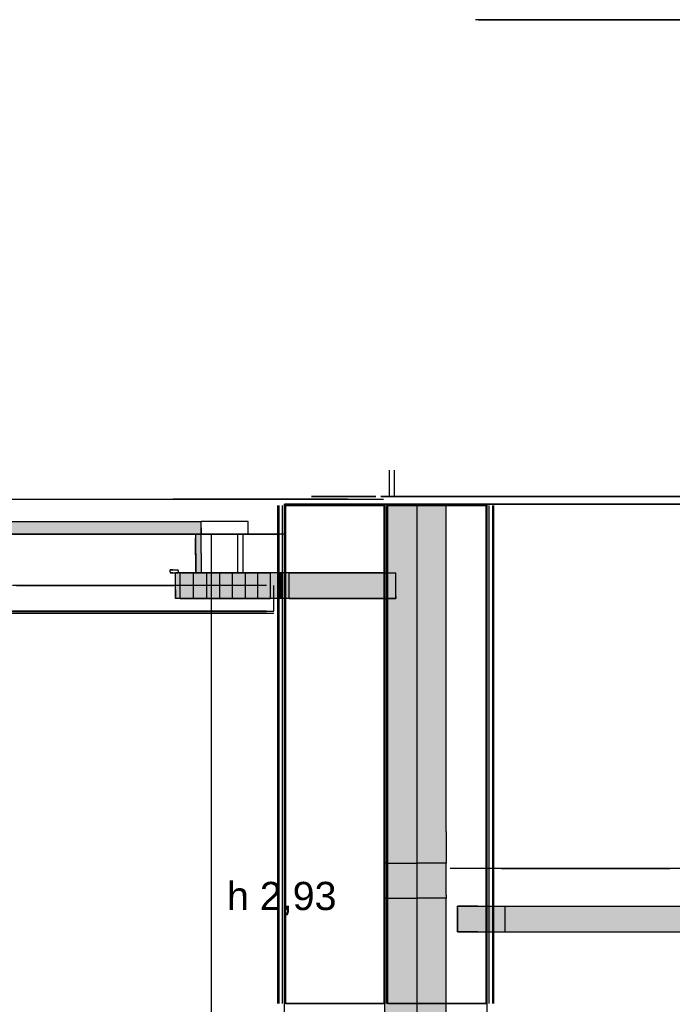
# Model space of a CAD drawing. Header units: millimetres. Extents: x -9985 to 240895, y -184894 to 39395.
# Tile 62 of 164: x 8180 to 10725, y -52135 to -48295. Entities that reach past the tile are written whole.
import ezdxf

# ---------------------------------------------------------------- set-up
doc = ezdxf.new("R2010")
doc.units = ezdxf.units.MM
for name, color, linetype in [('S-QUOTE', 40, 'Continuous'), ('S-TAGLIO-CS', 9, 'Continuous'), ('S-TAGLIO-MURO', 7, 'Continuous'), ('S-TAGLIO-SOFF', 8, 'Continuous'), ('S-VISTA', 8, 'Continuous')]:
    doc.layers.add(name, color=color, linetype=linetype)
doc.styles.add('VISIO', font='arial.ttf')

msp = doc.modelspace()

# ---------------------------------------------------------------- hatches: boundary and pattern name
at = {"layer": 'S-TAGLIO-CS'}
for points in [[(8868, -50303), (8268, -50303), (7982, -50303), (7672, -50303), (7668, -50303), (7652, -50303), (7652, -50265), (7652, -50251), (7950, -50251), (8280, -50251), (8888, -50251), (8888, -50277), (8888, -50303), (8878, -50303), (8868, -50303)], [(8868, -50303), (8878, -50303), (8888, -50303), (8888, -50377), (8888, -50451), (8878, -50451), (8868, -50451), (8868, -50377), (8868, -50303)], [(9648, -50551), (9604, -50551), (9600, -50551), (9596, -50551), (9592, -50551), (9586, -50551), (9582, -50551), (9580, -50551), (9196, -50551), (8788, -50551), (8788, -50519), (8788, -50451), (8796, -50451), (8868, -50451), (8878, -50451), (8888, -50451), (9196, -50451), (9580, -50451), (9582, -50451), (9586, -50451), (9592, -50451), (9596, -50451), (9600, -50451), (9604, -50451), (9648, -50451), (9648, -50545), (9648, -50551)], [(9968, -51851), (9888, -51851), (9888, -51759), (9888, -51751), (9968, -51751), (10312, -51751), (10726, -51751), (10736, -51751), (10746, -51751), (10816, -51751), (10826, -51751), (10826, -51799), (10826, -51851), (10312, -51851), (9968, -51851)]]:
    msp.add_hatch(color=9, dxfattribs=at).paths.add_polyline_path(points)
at = {"layer": 'S-TAGLIO-MURO'}
for points in [[(9604, -50185), (9614, -50185), (9728, -50185), (9832, -50185), (9844, -50185), (9844, -51461), (9844, -51585), (9832, -51585), (9728, -51585), (9614, -51585), (9604, -51585), (9604, -50309), (9604, -50185)], [(9832, -51585), (9844, -51585), (9844, -51709), (9844, -51721), (9832, -51721), (9728, -51721), (9614, -51721), (9604, -51721), (9604, -51597), (9604, -51585), (9614, -51585), (9728, -51585), (9832, -51585)], [(9832, -51721), (9844, -51721), (9844, -52979), (9844, -53099), (9832, -53099), (9728, -53099), (9614, -53099), (9604, -53099), (9604, -51843), (9604, -51721), (9614, -51721), (9728, -51721), (9832, -51721)]]:
    msp.add_hatch(color=7, dxfattribs=at).paths.add_polyline_path(points)

# ---------------------------------------------------------------- linework, layer by layer
at = {"layer": 'S-QUOTE'}
msp.add_line((8928, -53233), (8928, -50302), dxfattribs=at)
at = {"layer": 'S-TAGLIO-CS'}
for p, q in [((7950.771, -50252), (8280.536, -50252)), ((8280.536, -50252), (8887, -50252)), ((8887, -50276.918), (8887, -50252)), ((8267.484, -50302), (7981.765, -50302)), ((8267.484, -50302), (8887, -50302)), ((8867, -50302), (8877.014, -50302)), ((8867, -50376.967), (8867, -50302)), ((8877.014, -50302), (8887, -50302)), ((8887, -50276.918), (8887, -50302)), ((8887, -50376.755), (8887, -50302)), ((8865, -50381.947), (8865, -50317)), ((8867, -50376.967), (8867, -50452)), ((8887, -50376.755), (8887, -50452)), ((8865, -50381.947), (8865, -50447)), ((8777.061, -50440), (8767, -50440)), ((8767, -50447.96), (8767, -50440)), ((8767, -50447.96), (8767, -50452)), ((8777.061, -50452), (8767, -50452)), ((8777.061, -50440), (8797, -50440)), ((8777.061, -50452), (8797, -50452)), ((9196.039, -50452), (8787, -50452)), ((8787, -50518.338), (8787, -50452)), ((8797, -50444.039), (8797, -50440)), ((8797, -50444.039), (8797, -50452)), ((8877.014, -50452), (8867, -50452)), ((8877.014, -50452), (8887, -50452)), ((9580.367, -50452), (9196.039, -50452)), ((9582.039, -50452), (9580.367, -50452)), ((9586.591, -50452), (9582.039, -50452)), ((9591.006, -50452), (9586.591, -50452)), ((9595.36, -50452), (9591.006, -50452)), ((9599.559, -50452), (9595.36, -50452)), ((9603.709, -50452), (9599.559, -50452)), ((9603.709, -50452), (9647, -50452)), ((9647, -50544.685), (9647, -50452)), ((8787, -50518.338), (8787, -50552)), ((9196.039, -50552), (8787, -50552)), ((9580.367, -50552), (9196.039, -50552)), ((9582.039, -50552), (9580.367, -50552)), ((9586.591, -50552), (9582.039, -50552)), ((9591.006, -50552), (9586.591, -50552)), ((9595.36, -50552), (9591.006, -50552)), ((9599.559, -50552), (9595.36, -50552)), ((9603.709, -50552), (9599.559, -50552)), ((9647, -50552), (9603.709, -50552)), ((9647, -50544.685), (9647, -50552)), ((9967.002, -51752), (9887, -51752)), ((9887, -51759.315), (9887, -51752)), ((9887, -51759.315), (9887, -51852)), ((9967.002, -51752), (10311.74, -51752)), ((10311.74, -51752), (10826, -51752)), ((9967.002, -51852), (9887, -51852)), ((9967.002, -51852), (10311.74, -51852)), ((10311.74, -51852), (10826, -51852))]:
    msp.add_line(p, q, dxfattribs=at)
at = {"layer": 'S-TAGLIO-MURO'}
for p, q in [((9603, -50185), (9614.296, -50185)), ((9603, -50309.381), (9603, -50185)), ((9614.296, -50185), (9728, -50185)), ((9832.608, -50185), (9728, -50185)), ((9832.608, -50185), (9843, -50185)), ((9843, -51461.377), (9843, -50185)), ((9603, -50309.381), (9603, -51585)), ((9843, -51461.377), (9843, -51585)), ((9614.296, -51585), (9603, -51585)), ((9603, -51597.083), (9603, -51585)), ((9603, -51597.083), (9603, -51721)), ((9614.296, -51585), (9728, -51585)), ((9832.608, -51585), (9728, -51585)), ((9843, -51585), (9832.608, -51585)), ((9843, -51708.991), (9843, -51585)), ((9614.296, -51721), (9603, -51721)), ((9603, -51843.515), (9603, -51721)), ((9614.296, -51721), (9728, -51721)), ((9832.608, -51721), (9728, -51721)), ((9843, -51721), (9832.608, -51721)), ((9843, -51708.991), (9843, -51721)), ((9843, -52978.232), (9843, -51721)), ((9603, -51843.515), (9603, -53100))]:
    msp.add_line(p, q, dxfattribs=at)
at = {"layer": 'S-TAGLIO-SOFF'}
for p, q in [((7575.386, -50165), (8533.212, -50165)), ((8533.212, -50165), (8654.273, -50165)), ((8654.273, -50165), (8979.869, -50165)), ((9072.776, -50165), (8979.869, -50165)), ((9187.805, -50165), (9072.776, -50165)), ((9187.805, -50165), (9598, -50165)), ((11506.81, -51605), (9858, -51605))]:
    msp.add_line(p, q, dxfattribs=at)
at = {"layer": 'S-VISTA'}
for p, q in [((13328, -48295), (9958, -48295)), ((9968, -48295), (13180, -48295)), ((9622, -50152), (9622, -50052)), ((9622, -50152), (9622, -50052)), ((9642, -50152), (9642, -50052)), ((9642, -50152), (9642, -50052)), ((9458, -50165), (8778, -50165)), ((8778, -50165), (8848, -50165)), ((8848, -50165), (8918, -50165)), ((8918, -50165), (9298, -50165)), ((9213, -50185), (10003, -50185)), ((10003, -50185), (9213, -50185)), ((9213, -54535), (9213, -50185)), ((9213, -50435), (9213, -50185)), ((9288, -50165), (9218, -50165)), ((9218, -50165), (9288, -50165)), ((9398, -50165), (9288, -50165)), ((9288, -50165), (9598, -50165)), ((9298, -50165), (9368, -50165)), ((9318, -50155), (9468, -50155)), ((9408, -50155), (9318, -50155)), ((9368, -50165), (9398, -50165)), ((9398, -50165), (9458, -50165)), ((9548, -50185), (9403, -50185)), ((9458, -50185), (9403, -50185)), ((9448, -50185), (9403, -50185)), ((9403, -50185), (9458, -50185)), ((9403, -50185), (9963, -50185)), ((9963, -50185), (9403, -50185)), ((9468, -50155), (9408, -50155)), ((9408, -50185), (9548, -50185)), ((9528, -50185), (9448, -50185)), ((9468, -50155), (9569, -50155)), ((9569, -50155), (9468, -50155)), ((9569, -50185), (9468, -50185)), ((9468, -50185), (9569, -50185)), ((9598, -50185), (9528, -50185)), ((9598, -50185), (9548, -50185)), ((9548, -50185), (9598, -50185)), ((9643, -50185), (9578, -50185)), ((9578, -50185), (9643, -50185)), ((9588, -50155), (9663, -50155)), ((9663, -50155), (9588, -50155)), ((9643, -50185), (9598, -50185)), ((9598, -50185), (9643, -50185)), ((9643, -50185), (9598, -50185)), ((9603, -50185), (9648, -50185)), ((9648, -50185), (9728, -50185)), ((9888, -50155), (9658, -50155)), ((9663, -50155), (9888, -50155)), ((9888, -50155), (9663, -50155)), ((9728, -50185), (9870, -50185)), ((9728, -50185), (9728, -51585)), ((9823, -50185), (9878, -50185)), ((9968, -50185), (9823, -50185)), ((9893, -50185), (9843, -50185)), ((9878, -50185), (9948, -50185)), ((9963, -50155), (9888, -50155)), ((9888, -50155), (9948, -50155)), ((9968, -50155), (9888, -50155)), ((9891, -50185), (9956, -50185)), ((9948, -50185), (9891, -50185)), ((9901, -50185), (9948, -50185)), ((9956, -50185), (9901, -50185)), ((9948, -50155), (10868, -50155)), ((9948, -50185), (13180, -50185)), ((12914, -50185), (9956, -50185)), ((9956, -50185), (12908, -50185)), ((10338, -50155), (9963, -50155)), ((13338, -50185), (9963, -50185)), ((10003, -50185), (9963, -50185)), ((9963, -50185), (10003, -50185)), ((11013, -50155), (9968, -50155)), ((9968, -50185), (13338, -50185)), ((13180, -50185), (9968, -50185)), ((10003, -51735), (10003, -50185)), ((10071.333, -50155), (10338, -50155)), ((10468, -50155), (10209.667, -50155)), ((10868, -50155), (10468, -50155)), ((9187, -50445.526), (9187, -50190)), ((9187, -52132), (9187, -50190)), ((9187, -50445.526), (9187, -50190)), ((9187, -50445.526), (9187, -50190)), ((9191, -50445.526), (9191, -50190)), ((9191, -52132), (9191, -50190)), ((9191, -50445.526), (9191, -50190)), ((9191, -50445.526), (9191, -50190)), ((9205, -50445.526), (9205, -50190)), ((9205, -52132), (9205, -50190)), ((9205, -50445.526), (9205, -50190)), ((9205, -50445.526), (9205, -50190)), ((9213, -50445.526), (9213, -50190)), ((9213, -50445.526), (9213, -50190)), ((9605, -50190), (9213, -50190)), ((9213, -52132), (9213, -50190)), ((9213, -52132), (9213, -50190)), ((9217, -50445.526), (9217, -50190)), ((9217, -50190), (9601, -50190)), ((9217, -52132), (9217, -50190)), ((9601, -52132), (9601, -50190)), ((9605, -52132), (9605, -50190)), ((9605, -52132), (9605, -50190)), ((10003, -50190), (9611, -50190)), ((9611, -52132), (9611, -50190)), ((9611, -52132), (9611, -50190)), ((9615, -50190), (9999, -50190)), ((9615, -52132), (9615, -50190)), ((9999, -52132), (9999, -50190)), ((10003, -52132), (10003, -50190)), ((10003, -52132), (10003, -50190)), ((10011, -52132), (10011, -50190)), ((10025, -52132), (10025, -50190)), ((10029, -52132), (10029, -50190)), ((9071, -50252), (8887, -50252)), ((8887, -50302), (8887, -50252)), ((9071, -50302), (9071, -50252)), ((8152, -50302), (8183, -50302)), ((8192, -50302), (8160, -50302)), ((8167, -50302), (8220, -50302)), ((8226, -50302), (8173, -50302)), ((8183, -50302), (8214, -50302)), ((8223, -50302), (8192, -50302)), ((8214, -50302), (8245, -50302)), ((8220, -50302), (8273, -50302)), ((8254, -50302), (8223, -50302)), ((8279, -50302), (8226, -50302)), ((8245, -50302), (8275, -50302)), ((8285, -50302), (8254, -50302)), ((8273, -50302), (8325, -50302)), ((8275, -50302), (8306, -50302)), ((8331, -50302), (8279, -50302)), ((8316, -50302), (8285, -50302)), ((8346, -50302), (8316, -50302)), ((8325, -50302), (8377, -50302)), ((8384, -50302), (8331, -50302)), ((8335, -50302), (8365, -50302)), ((8376, -50302), (8346, -50302)), ((8377, -50302), (8429, -50302)), ((8436, -50302), (8384, -50302)), ((8435, -50302), (8405, -50302)), ((8429, -50302), (8480, -50302)), ((8487, -50302), (8436, -50302)), ((8480, -50302), (8531, -50302)), ((8539, -50302), (8487, -50302)), ((8531, -50302), (8582, -50302)), ((8590, -50302), (8539, -50302)), ((8582, -50302), (8632, -50302)), ((8640, -50302), (8590, -50302)), ((8632, -50302), (8682, -50302)), ((8690, -50302), (8640, -50302)), ((8682, -50302), (8731, -50302)), ((8740, -50302), (8690, -50302)), ((8731, -50302), (8781, -50302)), ((8790, -50302), (8740, -50302)), ((8781, -50302), (8829, -50302)), ((8839, -50302), (8790, -50302)), ((8829, -50302), (8878, -50302)), ((8887, -50302), (8839, -50302)), ((8867, -50302), (9051, -50302)), ((8878, -50302), (8925, -50302)), ((9071, -50302), (8887, -50302)), ((9071, -50302), (8887, -50302)), ((8935, -50302), (8887, -50302)), ((8925, -50302), (8973, -50302)), ((8983, -50302), (8935, -50302)), ((8973, -50302), (9020, -50302)), ((9030, -50302), (8983, -50302)), ((9031, -50302), (9193, -50302)), ((9031, -50452), (9031, -50302)), ((9213, -50302), (9051, -50302)), ((9051, -50452), (9051, -50302)), ((9051, -50452), (9051, -50302)), ((8767, -50440), (8797, -50440)), ((8767, -50452), (8797, -50452)), ((8787, -50552), (8787, -50452)), ((8806, -50452), (8858, -50452)), ((8806, -50552), (8806, -50452)), ((8858, -50452), (8909, -50452)), ((8858, -50552), (8858, -50452)), ((8909, -50452), (8960, -50452)), ((8909, -50552), (8909, -50452)), ((8960, -50452), (9010, -50452)), ((8960, -50552), (8960, -50452)), ((9010, -50452), (9060, -50452)), ((9010, -50552), (9010, -50452)), ((9060, -50452), (9109, -50452)), ((9060, -50552), (9060, -50452)), ((9109, -50452), (9158, -50452)), ((9109, -50552), (9109, -50452)), ((9158, -50552), (9158, -50452)), ((9187, -50552), (9187, -50452)), ((9190, -50552), (9190, -50452)), ((9192, -50552), (9192, -50452)), ((9194, -50552), (9194, -50452)), ((9196, -50552), (9196, -50452)), ((9197, -50552), (9197, -50452)), ((9199, -50552), (9199, -50452)), ((9200, -50552), (9200, -50452)), ((9200, -50552), (9200, -50452)), ((9201, -50552), (9201, -50452)), ((9201, -50552), (9201, -50452)), ((9231, -50452), (9647, -50452)), ((9231, -50552), (9231, -50452)), ((9647, -50552), (9647, -50452)), ((8206, -50502), (8151, -50502)), ((8167, -50502), (8220, -50502)), ((8226, -50502), (8173, -50502)), ((8261, -50502), (8206, -50502)), ((8220, -50502), (8273, -50502)), ((8279, -50502), (8226, -50502)), ((8316, -50502), (8261, -50502)), ((8273, -50502), (8325, -50502)), ((8331, -50502), (8279, -50502)), ((8370, -50502), (8316, -50502)), ((8325, -50502), (8377, -50502)), ((8384, -50502), (8331, -50502)), ((8424, -50502), (8370, -50502)), ((8377, -50502), (8429, -50502)), ((8436, -50502), (8384, -50502)), ((8478, -50502), (8424, -50502)), ((8429, -50502), (8480, -50502)), ((8487, -50502), (8436, -50502)), ((8531, -50502), (8478, -50502)), ((8480, -50502), (8531, -50502)), ((8539, -50502), (8487, -50502)), ((8585, -50502), (8531, -50502)), ((8531, -50502), (8582, -50502)), ((8590, -50502), (8539, -50502)), ((8582, -50502), (8632, -50502)), ((8637, -50502), (8585, -50502)), ((8640, -50502), (8590, -50502)), ((8632, -50502), (8682, -50502)), ((8690, -50502), (8637, -50502)), ((8690, -50502), (8640, -50502)), ((8682, -50502), (8731, -50502)), ((8742, -50502), (8690, -50502)), ((8740, -50502), (8690, -50502)), ((8731, -50502), (8781, -50502)), ((8790, -50502), (8740, -50502)), ((8793, -50502), (8742, -50502)), ((8814.5, -50502), (8790, -50502)), ((8845, -50502), (8793, -50502)), ((8895, -50502), (8845, -50502)), ((8946, -50502), (8895, -50502)), ((8996, -50502), (8946, -50502)), ((9045, -50502), (8996, -50502)), ((9094, -50502), (9045, -50502)), ((9142, -50502), (9094, -50502)), ((9171, -50602), (9171, -50502)), ((8806, -50552), (8858, -50552)), ((8858, -50552), (8909, -50552)), ((8909, -50552), (8960, -50552)), ((8960, -50552), (9010, -50552)), ((9010, -50552), (9060, -50552)), ((9060, -50552), (9109, -50552)), ((9109, -50552), (9158, -50552)), ((9231, -50552), (9647, -50552)), ((8143, -50602), (8198, -50602)), ((8143, -50610), (8198, -50610)), ((8206, -50602), (8151, -50602)), ((8206, -50602), (8151, -50602)), ((8206, -50610), (8151, -50610)), ((8198, -50602), (8252, -50602)), ((8198, -50610), (8252, -50610)), ((8232, -50602), (8202, -50602)), ((8232, -50610), (8202, -50610)), ((8261, -50602), (8206, -50602)), ((8261, -50602), (8206, -50602)), ((8261, -50610), (8206, -50610)), ((8252, -50602), (8306, -50602)), ((8252, -50610), (8306, -50610)), ((8316, -50602), (8261, -50602)), ((8316, -50602), (8261, -50602)), ((8316, -50610), (8261, -50610)), ((8306, -50602), (8360, -50602)), ((8306, -50610), (8360, -50610)), ((8370, -50602), (8316, -50602)), ((8370, -50602), (8316, -50602)), ((8370, -50610), (8316, -50610)), ((8360, -50602), (8414, -50602)), ((8360, -50610), (8414, -50610)), ((8424, -50602), (8370, -50602)), ((8424, -50602), (8370, -50602)), ((8424, -50610), (8370, -50610)), ((8414, -50602), (8467, -50602)), ((8414, -50610), (8467, -50610)), ((8478, -50602), (8424, -50602)), ((8478, -50602), (8424, -50602)), ((8478, -50610), (8424, -50610)), ((8467, -50602), (8520, -50602)), ((8467, -50610), (8520, -50610)), ((8531, -50602), (8478, -50602)), ((8531, -50602), (8478, -50602)), ((8531, -50610), (8478, -50610)), ((8520, -50602), (8573, -50602)), ((8520, -50610), (8573, -50610)), ((8585, -50602), (8531, -50602)), ((8585, -50602), (8531, -50602)), ((8585, -50610), (8531, -50610)), ((8573, -50602), (8625, -50602)), ((8573, -50610), (8625, -50610)), ((8637, -50602), (8585, -50602)), ((8637, -50602), (8585, -50602)), ((8637, -50610), (8585, -50610)), ((8625, -50602), (8677, -50602)), ((8625, -50610), (8677, -50610)), ((8690, -50602), (8637, -50602)), ((8690, -50602), (8637, -50602)), ((8690, -50610), (8637, -50610)), ((8677, -50602), (8729, -50602)), ((8677, -50610), (8729, -50610)), ((8742, -50602), (8690, -50602)), ((8742, -50602), (8690, -50602)), ((8742, -50610), (8690, -50610)), ((8729, -50602), (8780, -50602)), ((8729, -50610), (8780, -50610)), ((8793, -50602), (8742, -50602)), ((8793, -50602), (8742, -50602)), ((8793, -50610), (8742, -50610)), ((8780, -50602), (8831, -50602)), ((8780, -50610), (8831, -50610)), ((8845, -50602), (8793, -50602)), ((8845, -50602), (8793, -50602)), ((8845, -50610), (8793, -50610)), ((8831, -50602), (8881, -50602)), ((8831, -50610), (8881, -50610)), ((8895, -50602), (8845, -50602)), ((8895, -50602), (8845, -50602)), ((8895, -50610), (8845, -50610)), ((8881, -50602), (8931, -50602)), ((8881, -50610), (8931, -50610)), ((8946, -50602), (8895, -50602)), ((8946, -50602), (8895, -50602)), ((8946, -50610), (8895, -50610)), ((8931, -50602), (8981, -50602)), ((8931, -50610), (8981, -50610)), ((8996, -50602), (8946, -50602)), ((8996, -50602), (8946, -50602)), ((8996, -50610), (8946, -50610)), ((8981, -50602), (9029, -50602)), ((8981, -50610), (9029, -50610)), ((9045, -50602), (8996, -50602)), ((9045, -50602), (8996, -50602)), ((9045, -50610), (8996, -50610)), ((9029, -50602), (9078, -50602)), ((9029, -50610), (9078, -50610)), ((9094, -50602), (9045, -50602)), ((9094, -50602), (9045, -50602)), ((9094, -50610), (9045, -50610)), ((9078, -50602), (9126, -50602)), ((9078, -50610), (9126, -50610)), ((9142, -50602), (9094, -50602)), ((9142, -50602), (9094, -50602)), ((9142, -50610), (9094, -50610)), ((9126, -50602), (9171, -50602)), ((9126, -50610), (9171, -50610)), ((9187, -52132), (9187, -50598.842)), ((9187, -52132), (9187, -50598.842)), ((9187, -52132), (9187, -50598.842)), ((9191, -52132), (9191, -50598.842)), ((9191, -52132), (9191, -50598.842)), ((9191, -52132), (9191, -50598.842)), ((9205, -52132), (9205, -50598.842)), ((9205, -52132), (9205, -50598.842)), ((9205, -52132), (9205, -50598.842)), ((9213, -52132), (9213, -50598.842)), ((9213, -52132), (9213, -50598.842)), ((9217, -52132), (9217, -50598.842)), ((9213, -54535), (9213, -50635)), ((9728, -51585), (9728, -51721)), ((10059.194, -51605), (10716.955, -51605)), ((9728, -51721), (9728, -53100)), ((9887, -51752), (10073, -51752)), ((9887, -51852), (9887, -51752)), ((10073, -51752), (10825.045, -51752)), ((10073, -51852), (10073, -51752)), ((10073, -51852), (10073, -51752)), ((10003, -54535), (10003, -51835)), ((9887, -51852), (10073, -51852)), ((10073, -51852), (13382, -51852)), ((9605, -52132), (9213, -52132)), ((9217, -52132), (9601, -52132)), ((10003, -52132), (9611, -52132)), ((9615, -52132), (9999, -52132))]:
    msp.add_line(p, q, dxfattribs=at)

# ---------------------------------------------------------------- texts
at = {"layer": 'S-QUOTE', "style": 'VISIO'}
msp.add_text('h 2,93', height=110, dxfattribs=at).set_placement((8988, -51767.5))

doc.saveas('drawing.dxf')
